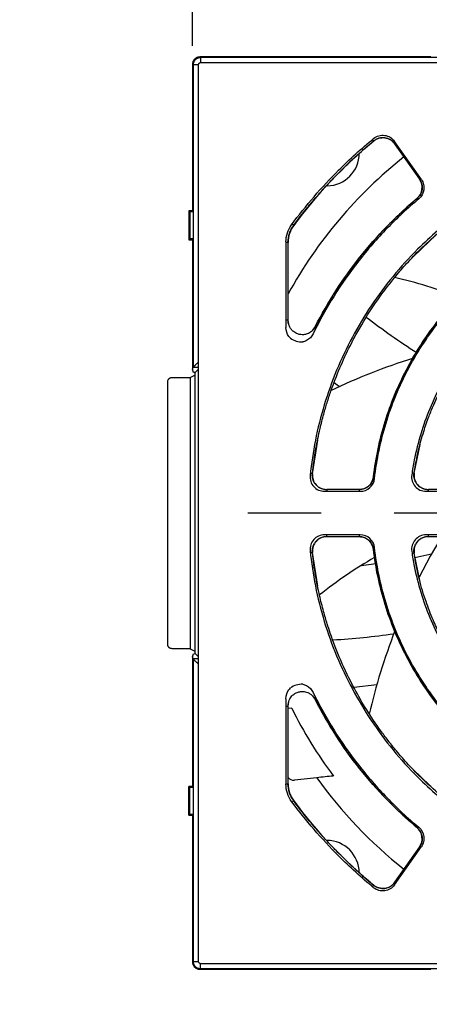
# Model space of a CAD drawing. Header units: millimetres. Extents: x 13 to 559, y 0 to 388.
# Tile 1 of 17: x 125 to 154, y 150 to 218. Entities that reach past the tile are written whole.
import ezdxf

# ---------------------------------------------------------------- set-up
doc = ezdxf.new("R2010")
doc.units = ezdxf.units.MM
doc.linetypes.add('SLD-Center', pattern=[30.48, 15.24, -5.08, 5.08, -5.08])
doc.linetypes.add('SLD-Solid', pattern=[0])
doc.layers.add('CENTER', color=40, linetype='SLD-Center')
doc.layers.add('DIMENSIONS', color=140, linetype='SLD-Solid', lineweight=25)
doc.styles.add('SLDTEXTSTYLE0', font='GOTHIC.TTF', dxfattribs={"width": 0.913})
doc.dimstyles.new('SLDDIMSTYLE0', dxfattribs={"dimtxt": 4.7625, "dimasz": 6.35, "dimexe": 0, "dimexo": 0.0625, "dimgap": 1.190625, "dimtad": 0, "dimtih": 1, "dimtoh": 1, "dimdec": 1, "dimrnd": 1e-09, "dimzin": 12, "dimdsep": 46, "dimtxsty": 'SLDTEXTSTYLE0', "dimsah": 1, "dimcen": 0.09, "dimadec": 0, "dimazin": 3, "dimtfac": 1, "dimtdec": 1, "dimtofl": 0, "dimtmove": 0, "dimatfit": 3, "dimfxl": 0, "dimfrac": 2, "dimtolj": 1, "dimtzin": 12, "dimarcsym": 0})
doc.dimstyles.new('SLDDIMSTYLE2', dxfattribs={"dimtxt": 4.7625, "dimasz": 6.35, "dimexe": 0, "dimexo": 0.0625, "dimgap": 1.190625, "dimtad": 0, "dimtih": 1, "dimtoh": 1, "dimdec": 1, "dimrnd": 1e-09, "dimzin": 12, "dimdsep": 46, "dimtxsty": 'SLDTEXTSTYLE0', "dimsah": 1, "dimcen": 0.09, "dimadec": 0, "dimazin": 3, "dimtfac": 1, "dimtdec": 1, "dimtmove": 0, "dimatfit": 0, "dimfxl": 0, "dimfrac": 2, "dimtolj": 1, "dimtzin": 12, "dimarcsym": 0})

# ---------------------------------------------------------------- blocks, each defined once
blk = doc.blocks.new('_D_2')
at = {"layer": 'DIMENSIONS'}
for p, q in [((137.213, 216.469), (137.213, 232.473)), ((171.535, 219.409), (171.535, 232.473)), ((148.216, 229.999), (146.765, 229.999)), ((146.765, 229.999), (146.765, 222.439)), ((160.532, 229.999), (161.983, 229.999)), ((161.983, 229.999), (161.983, 222.439)), ((137.213, 229.298), (125.213, 229.298)), ((171.535, 229.298), (183.535, 229.298)), ((146.765, 222.439), (148.216, 222.439)), ((161.983, 222.439), (160.532, 222.439))]:
    blk.add_line(p, q, dxfattribs=at)
for points in [[(137.213, 229.298), (130.863, 230.885), (130.863, 227.71)], [(171.535, 229.298), (177.885, 227.71), (177.885, 230.885)]]:
    blk.add_solid(points, dxfattribs=at)
at = {"layer": 'DIMENSIONS', "char_height": 4.7625, "attachment_point": 1, "style": 'SLDTEXTSTYLE0'}
for s, insert in [('34.3', (148.216, 237.05)), ('1.35', (148.216, 228.522))]:
    blk.add_mtext(s, dxfattribs=dict(at, insert=insert))
blk = doc.blocks.new('_D_3')
at = {"layer": 'DIMENSIONS'}
for p, q in [((137.213, 216.469), (137.213, 248.753)), ((269.713, 216.469), (269.713, 248.753)), ((197.305, 246.279), (195.854, 246.279)), ((195.854, 246.279), (195.854, 238.719)), ((209.621, 246.279), (211.073, 246.279)), ((211.073, 246.279), (211.073, 238.719)), ((137.213, 245.578), (193.438, 245.578)), ((269.713, 245.578), (213.489, 245.578)), ((195.854, 238.719), (197.305, 238.719)), ((211.073, 238.719), (209.621, 238.719))]:
    blk.add_line(p, q, dxfattribs=at)
for points in [[(137.213, 245.578), (143.563, 243.99), (143.563, 247.165)], [(269.713, 245.578), (263.363, 247.165), (263.363, 243.99)]]:
    blk.add_solid(points, dxfattribs=at)
at = {"layer": 'DIMENSIONS', "char_height": 4.7625, "attachment_point": 1, "style": 'SLDTEXTSTYLE0'}
for s, insert in [('132.5', (195.546, 253.33)), ('5.22', (197.305, 244.802))]:
    blk.add_mtext(s, dxfattribs=dict(at, insert=insert))
blk = doc.blocks.new('SW_CENTERMARKSYMBOL_1')
at = {"layer": 'CENTER', "color": 0}
for p, q in [((0, 5.08), (0, 34.14)), ((0, 0), (0, 2.54)), ((-5.08, 0), (-34.14, 0)), ((0, 0), (-2.54, 0)), ((0, 0), (0, -2.54)), ((0, 0), (2.54, 0)), ((5.08, 0), (34.14, 0)), ((0, -5.08), (0, -34.14))]:
    blk.add_line(p, q, dxfattribs=at)

msp = doc.modelspace()

# ---------------------------------------------------------------- linework, layer by layer
for p, q in [((137.713, 215.699), (137.759, 215.654)), ((153.75, 215.699), (137.713, 215.699)), ((137.759, 215.654), (137.759, 215.318)), ((269.168, 215.654), (137.759, 215.654)), ((137.259, 215.154), (137.213, 215.199)), ((137.213, 215.199), (137.213, 204.963)), ((137.62, 215.154), (137.259, 215.154)), ((137.259, 215.154), (137.259, 194.136)), ((137.618, 152.873), (137.618, 215.126)), ((137.818, 215.326), (269.171, 215.326)), ((149.79, 209.862), (149.705, 209.965)), ((149.79, 209.862), (149.794, 209.857)), ((153.103, 207.178), (151.241, 209.836)), ((151.248, 209.661), (151.326, 209.715)), ((151.248, 209.661), (152.973, 207.198)), ((152.973, 207.198), (153.05, 207.253)), ((152.801, 205.859), (152.798, 205.862)), ((152.863, 205.786), (152.801, 205.859)), ((136.963, 204.999), (137.023, 204.94)), ((136.963, 204.999), (136.963, 202.999)), ((137.213, 204.999), (136.963, 204.999)), ((137.023, 204.94), (137.023, 203.059)), ((137.259, 204.94), (137.023, 204.94)), ((137.213, 204.963), (137.259, 204.94)), ((137.259, 204.94), (137.259, 203.059)), ((144.235, 204.001), (144.124, 204.084)), ((144.235, 204.001), (144.241, 203.997)), ((152.541, 201.821), (154.246, 203.455)), ((137.023, 203.059), (136.963, 202.999)), ((136.963, 202.999), (137.213, 202.999)), ((137.259, 203.059), (137.023, 203.059)), ((137.259, 203.059), (137.213, 203.036)), ((137.213, 203.036), (137.213, 193.999)), ((143.697, 202.848), (143.697, 196.905)), ((143.849, 202.808), (143.697, 202.808)), ((143.849, 197.415), (143.849, 202.808)), ((143.849, 197.415), (143.697, 197.415)), ((143.896, 197.106), (143.848, 197.415)), ((145.737, 196.962), (145.553, 196.708)), ((145.742, 196.96), (145.736, 196.963)), ((145.819, 196.921), (145.742, 196.96)), ((137.213, 193.999), (137.259, 194.136)), ((137.287, 193.779), (137.213, 193.999)), ((137.259, 194.137), (137.618, 194.137)), ((137.382, 193.768), (137.382, 174.231)), ((137.618, 193.999), (137.386, 193.768)), ((135.489, 174.875), (135.489, 193.123)), ((135.789, 193.423), (137.044, 193.423)), ((137.044, 193.423), (137.382, 193.592)), ((137.044, 193.423), (137.044, 174.576)), ((145.544, 186.739), (145.903, 189.068)), ((152.605, 186.78), (153.013, 188.756)), ((145.544, 186.739), (145.394, 186.755)), ((149.78, 186.516), (149.775, 186.517)), ((149.864, 186.506), (149.78, 186.516)), ((152.456, 186.803), (152.605, 186.78)), ((146.373, 185.514), (148.86, 185.514)), ((148.784, 185.635), (146.537, 185.635)), ((146.537, 185.635), (146.537, 185.514)), ((148.784, 185.635), (148.784, 185.514)), ((153.423, 185.514), (155.924, 185.514)), ((155.854, 185.635), (153.593, 185.635)), ((153.593, 185.514), (153.593, 185.635)), ((148.86, 182.485), (146.373, 182.485)), ((146.537, 182.364), (146.537, 182.485)), ((146.537, 182.364), (148.784, 182.364)), ((148.784, 182.485), (148.784, 182.364)), ((155.924, 182.485), (153.423, 182.485)), ((153.593, 182.364), (153.593, 182.485)), ((153.593, 182.364), (155.854, 182.364)), ((149.78, 181.483), (149.775, 181.482)), ((149.78, 181.483), (149.864, 181.493)), ((145.544, 181.26), (145.394, 181.244)), ((145.904, 178.926), (145.544, 181.26)), ((152.605, 181.218), (152.456, 181.196)), ((153.023, 179.193), (152.605, 181.218)), ((137.044, 174.576), (135.789, 174.576)), ((137.044, 174.576), (137.382, 174.407)), ((137.213, 173.999), (137.287, 174.22)), ((137.259, 173.863), (137.213, 173.999)), ((137.213, 173.999), (137.213, 164.963)), ((137.259, 173.863), (137.259, 152.845)), ((137.618, 173.862), (137.259, 173.862)), ((137.386, 174.231), (137.618, 173.999)), ((148.414, 171.909), (150.007, 172.076)), ((143.697, 171.094), (143.697, 165.151)), ((145.554, 171.291), (145.737, 171.036)), ((143.697, 170.583), (143.849, 170.583)), ((143.848, 170.583), (143.896, 170.894)), ((143.849, 165.191), (143.849, 170.583)), ((144.098, 170.45), (143.849, 170.423)), ((145.819, 171.078), (145.736, 171.036)), ((145.84, 165.605), (144.289, 165.442)), ((154.246, 164.544), (152.544, 166.173)), ((136.963, 164.999), (137.023, 164.94)), ((136.963, 162.999), (136.963, 164.999)), ((137.213, 164.999), (136.963, 164.999)), ((137.023, 163.059), (137.023, 164.94)), ((137.023, 164.94), (137.259, 164.94)), ((137.213, 164.963), (137.259, 164.94)), ((137.259, 164.94), (137.259, 163.059)), ((143.697, 165.191), (143.849, 165.191)), ((144.235, 163.997), (144.124, 163.915)), ((144.235, 163.997), (144.241, 164.001)), ((137.023, 163.059), (136.963, 162.999)), ((136.963, 162.999), (137.213, 162.999)), ((137.259, 163.059), (137.023, 163.059)), ((137.259, 163.059), (137.213, 163.036)), ((137.213, 163.036), (137.213, 152.799)), ((152.801, 162.14), (152.863, 162.213)), ((152.801, 162.14), (152.798, 162.136)), ((151.241, 158.162), (153.103, 160.821)), ((152.973, 160.8), (151.248, 158.338)), ((152.973, 160.8), (153.05, 160.746)), ((149.705, 158.034), (149.794, 158.141)), ((151.326, 158.283), (151.248, 158.338)), ((137.213, 152.799), (137.259, 152.845)), ((137.259, 152.845), (137.62, 152.845)), ((137.759, 152.345), (137.759, 152.681)), ((269.171, 152.673), (137.818, 152.673)), ((137.713, 152.299), (137.759, 152.345)), ((137.713, 152.299), (153.75, 152.299)), ((137.759, 152.345), (269.168, 152.345))]:
    msp.add_line(p, q)
at = {"flags": 128}
for points in [[(147.399, 192.788), (147.249, 192.898), (147.041, 193.052)], [(154.517, 182.364), (153.722, 181.004), (152.945, 179.55)], [(152.657, 180.923), (153.491, 181.092), (153.81, 181.162)], [(148.937, 180.363), (149.11, 180.382), (149.952, 180.485)]]:
    msp.add_lwpolyline(points, dxfattribs=at)
for centre, radius, start, end in [((171.535, 183.999), 31.6, 128.44507, 151.17963), ((146.535, 208.999), 2.25, 270.92407, 0), ((144.546, 170.999), 30.13, 68.26762, 77.18259), ((176.989, 233.185), 45.081, 232.07091, 237.51929), ((164.872, 154.793), 41.82, 107.21225, 115.60921), ((164.872, 154.793), 30.13, 119.90696, 128.69247), ((144.097, 225.184), 50.075, 273.29334, 278.14437), ((190.216, 160.581), 41.82, 158.63692, 166.96266), ((171.535, 183.999), 30.6, 206.28279, 216.66734), ((144.236, 165.945), 0.505, 219.87973, 276), ((171.535, 183.999), 31.6, 215.59802, 231.55493), ((146.535, 158.999), 2.25, 0, 89.9076)]:
    msp.add_arc(centre, radius, start, end)
for points, knots in [([(137.713, 215.699), (137.689, 215.698), (137.642, 215.696), (137.572, 215.681), (137.505, 215.656), (137.442, 215.621), (137.385, 215.579), (137.334, 215.528), (137.291, 215.471), (137.257, 215.408), (137.232, 215.341), (137.216, 215.271), (137.214, 215.223), (137.213, 215.199)], [0, 0, 0, 0, 0.090916, 0.181828, 0.272736, 0.363643, 0.454548, 0.545452, 0.636357, 0.727264, 0.818172, 0.909084, 1, 1, 1, 1]), ([(137.759, 215.654), (137.736, 215.653), (137.691, 215.651), (137.626, 215.637), (137.567, 215.617), (137.516, 215.592), (137.472, 215.564), (137.436, 215.536), (137.385, 215.49), (137.335, 215.425), (137.29, 215.335), (137.269, 215.262), (137.261, 215.207), (137.259, 215.176), (137.259, 215.161), (137.259, 215.154)], [0, 0, 0, 0, 0.087788, 0.172081, 0.251455, 0.324726, 0.390989, 0.449615, 0.500214, 0.653101, 0.759996, 0.883416, 0.942665, 0.971583, 1, 1, 1, 1]), ([(137.618, 215.126), (137.619, 215.139), (137.62, 215.166), (137.631, 215.203), (137.65, 215.238), (137.667, 215.258), (137.676, 215.267)], [0, 0, 0, 0, 0.255106, 0.500021, 0.744925, 1, 1, 1, 1]), ([(137.676, 215.267), (137.686, 215.276), (137.706, 215.294), (137.741, 215.313), (137.778, 215.324), (137.805, 215.325), (137.818, 215.326)], [0, 0, 0, 0, 0.255075, 0.499979, 0.744894, 1, 1, 1, 1]), ([(149.788, 209.864), (149.845, 209.905), (149.958, 209.986), (150.153, 210.062), (150.358, 210.098), (150.567, 210.092), (150.769, 210.043), (150.957, 209.953), (151.125, 209.829), (151.212, 209.72), (151.256, 209.666)], [0, 0, 0, 0, 0.125503, 0.250696, 0.375491, 0.500115, 0.62512, 0.749605, 0.874741, 1, 1, 1, 1]), ([(149.789, 210.035), (149.895, 210.122), (150.02, 210.188), (150.283, 210.263), (150.423, 210.272), (150.694, 210.235), (150.826, 210.188), (151.06, 210.046), (151.163, 209.949), (151.241, 209.836)], [0, 0, 0, 0, 0.000532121, 0.000532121, 0.001064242, 0.001064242, 0.001596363, 0.001596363, 0.002128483, 0.002128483, 0.002128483, 0.002128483]), ([(151.249, 209.661), (151.17, 209.774), (151.068, 209.871), (150.833, 210.014), (150.7, 210.061), (150.429, 210.098), (150.288, 210.087), (150.025, 210.012), (149.9, 209.945), (149.794, 209.857)], [0, 0, 0, 0, 0.25, 0.25, 0.5, 0.5, 0.75, 0.75, 1, 1, 1, 1]), ([(144.088, 204.035), (145.082, 205.379), (146.171, 206.643), (148.131, 208.604), (148.943, 209.34), (149.789, 210.035)], [0.2105288, 0.2105288, 0.2105288, 0.2105288, 0.6515117, 0.6515117, 0.9409829, 0.9409829, 0.9409829, 0.9409829]), ([(144.236, 204.001), (144.494, 204.341), (144.959, 204.955), (145.618, 205.748), (146.14, 206.346), (146.608, 206.859), (147.131, 207.412), (147.825, 208.108), (148.722, 208.955), (149.413, 209.542), (149.79, 209.862)], [0, 0, 0, 0, 0.158174, 0.285485, 0.381938, 0.452474, 0.54286, 0.664242, 0.816621, 1, 1, 1, 1]), ([(152.798, 205.862), (152.988, 206.021), (153.114, 206.252), (153.178, 206.741), (153.117, 206.994), (152.973, 207.199)], [0, 0, 0, 0, 0.5, 0.5, 1, 1, 1, 1]), ([(152.978, 207.202), (153.038, 207.092), (153.158, 206.873), (153.171, 206.493), (153.06, 206.129), (152.888, 205.948), (152.802, 205.858)], [0, 0, 0, 0, 0.25056, 0.500155, 0.74982, 1, 1, 1, 1]), ([(153.103, 207.178), (153.174, 207.076), (153.226, 206.962), (153.285, 206.721), (153.292, 206.596), (153.243, 206.229), (153.118, 205.999), (152.926, 205.839)], [0, 0, 0, 0, 0.000479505, 0.000479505, 0.00095901, 0.00095901, 0.001918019, 0.001918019, 0.001918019, 0.001918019]), ([(152.926, 205.839), (152.156, 205.195), (151.423, 204.513), (150.03, 203.074), (149.37, 202.315), (147.528, 199.959), (146.472, 198.272), (145.593, 196.468)], [0, 0, 0, 0, 0.00295157, 0.00295157, 0.00590314, 0.00590314, 0.01180628, 0.01180628, 0.01180628, 0.01180628]), ([(145.737, 196.962), (146.171, 197.816), (146.647, 198.645), (147.681, 200.254), (148.238, 201.033), (150.012, 203.266), (151.334, 204.628), (152.798, 205.862)], [0, 0, 0, 0, 0.25, 0.25, 0.5, 0.5, 1, 1, 1, 1]), ([(152.801, 205.859), (152.428, 205.536), (151.742, 204.94), (150.85, 204.065), (150.149, 203.325), (149.61, 202.716), (149.083, 202.092), (148.45, 201.297), (147.633, 200.173), (146.677, 198.71), (146.071, 197.578), (145.74, 196.961)], [0, 0, 0, 0, 0.129363, 0.238422, 0.32756, 0.396949, 0.451678, 0.541913, 0.663442, 0.81621, 1, 1, 1, 1]), ([(143.841, 202.808), (143.859, 203.023), (143.894, 203.452), (144.122, 203.818), (144.235, 204.002)], [0, 0, 0, 0, 0.5, 1, 1, 1, 1]), ([(144.241, 203.997), (144.113, 203.825), (144.016, 203.638), (143.882, 203.231), (143.848, 203.022), (143.848, 202.808)], [0, 0, 0, 0, 0.5, 0.5, 1, 1, 1, 1]), ([(154.241, 203.637), (153.759, 203.221), (153.293, 202.788), (151.643, 201.138), (150.561, 199.82), (148.675, 196.997), (147.871, 195.493), (146.571, 192.356), (146.076, 190.724), (145.584, 188.25), (145.462, 187.434), (145.379, 186.614)], [0.3632917, 0.3632917, 0.3632917, 0.3632917, 0.375, 0.375, 0.40625, 0.40625, 0.4375, 0.4375, 0.46875, 0.46875, 0.4839303, 0.4839303, 0.4839303, 0.4839303]), ([(145.537, 186.74), (145.611, 187.327), (145.744, 188.377), (146.031, 189.753), (146.3, 190.81), (146.555, 191.68), (146.91, 192.758), (147.427, 194.097), (148.219, 195.802), (149.186, 197.529), (150.093, 198.877), (150.81, 199.832), (151.376, 200.54), (152.128, 201.407), (153.088, 202.417), (153.837, 203.094), (154.242, 203.46)], [0, 0, 0, 0, 0.091954, 0.164595, 0.218317, 0.261486, 0.305604, 0.394803, 0.484357, 0.597754, 0.702307, 0.73666, 0.783513, 0.843085, 0.915192, 1, 1, 1, 1]), ([(149.776, 186.516), (149.93, 187.829), (150.203, 189.114), (150.969, 191.599), (151.462, 192.803), (152.371, 194.549), (152.702, 195.12), (153.408, 196.219), (153.785, 196.75), (154.982, 198.287), (155.871, 199.24), (156.855, 200.116)], [0, 0, 0, 0, 0.25, 0.25, 0.5, 0.5, 0.625, 0.625, 0.75, 0.75, 1, 1, 1, 1]), ([(156.858, 200.113), (156.441, 199.724), (155.661, 198.997), (154.672, 197.882), (153.886, 196.883), (153.279, 196.016), (152.81, 195.28), (152.395, 194.574), (151.966, 193.777), (151.486, 192.779), (150.983, 191.56), (150.494, 190.106), (150.052, 188.404), (149.874, 187.171), (149.78, 186.516)], [0, 0, 0, 0, 0.109197, 0.203991, 0.285008, 0.352522, 0.406604, 0.4521, 0.509236, 0.579889, 0.663946, 0.761595, 0.873416, 1, 1, 1, 1]), ([(149.852, 186.401), (150, 187.72), (150.268, 189.005), (150.84, 190.883), (151.06, 191.501), (151.557, 192.72), (151.837, 193.323), (152.752, 195.081), (153.461, 196.183), (155.075, 198.247), (155.982, 199.214), (156.98, 200.094)], [0, 0, 0, 0, 0.00387123, 0.00387123, 0.00580684, 0.00580684, 0.00774246, 0.00774246, 0.01161369, 0.01161369, 0.01548491, 0.01548491, 0.01548491, 0.01548491]), ([(158.255, 197.835), (158.098, 197.689), (157.944, 197.54), (156.917, 196.512), (156.127, 195.55), (154.749, 193.489), (154.162, 192.391), (153.214, 190.101), (152.852, 188.909), (152.542, 187.348), (152.483, 187.001), (152.434, 186.653)], [0.3695985, 0.3695985, 0.3695985, 0.3695985, 0.375, 0.375, 0.40625, 0.40625, 0.4375, 0.4375, 0.46875, 0.46875, 0.4776236, 0.4776236, 0.4776236, 0.4776236]), ([(145.742, 196.96), (145.703, 196.895), (145.629, 196.772), (145.444, 196.59), (145.208, 196.452), (144.949, 196.394), (144.719, 196.394), (144.474, 196.45), (144.251, 196.577), (144.075, 196.749), (143.954, 196.932), (143.863, 197.158), (143.85, 197.327), (143.843, 197.415)], [0, 0, 0, 0, 0.083954, 0.159461, 0.286387, 0.382162, 0.451855, 0.54018, 0.659415, 0.731605, 0.812292, 0.90182, 1, 1, 1, 1]), ([(152.598, 186.781), (152.691, 187.312), (152.861, 188.289), (153.231, 189.601), (153.597, 190.653), (153.934, 191.476), (154.272, 192.213), (154.679, 193.011), (155.241, 193.983), (156.003, 195.116), (156.999, 196.389), (157.818, 197.211), (158.257, 197.652)], [0, 0, 0, 0, 0.129368, 0.238199, 0.327285, 0.396891, 0.451924, 0.522193, 0.612172, 0.721503, 0.850406, 1, 1, 1, 1]), ([(144.013, 196.149), (143.975, 196.185), (143.94, 196.225), (143.769, 196.449), (143.696, 196.675), (143.697, 196.905)], [0.002423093, 0.002423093, 0.002423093, 0.002423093, 0.00262571, 0.00262571, 0.003500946, 0.003500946, 0.003500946, 0.003500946]), ([(145.593, 196.468), (145.493, 196.261), (145.328, 196.09), (145.041, 195.944), (144.952, 195.914), (144.861, 195.897)], [0, 0, 0, 0, 0.000875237, 0.000875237, 0.001235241, 0.001235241, 0.001235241, 0.001235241]), ([(137.618, 194.496), (137.596, 194.474), (137.555, 194.432), (137.497, 194.374), (137.447, 194.324), (137.403, 194.281), (137.356, 194.234), (137.31, 194.187), (137.271, 194.149), (137.263, 194.141), (137.259, 194.137)], [0, 0, 0, 0, 0.13015, 0.249843, 0.35921, 0.458428, 0.547729, 0.711652, 0.86099, 1, 1, 1, 1]), ([(135.489, 193.123), (135.49, 193.141), (135.492, 193.176), (135.506, 193.226), (135.528, 193.274), (135.558, 193.317), (135.595, 193.354), (135.638, 193.384), (135.686, 193.406), (135.737, 193.42), (135.772, 193.422), (135.789, 193.423)], [0, 0, 0, 0, 0.111181, 0.22231, 0.333401, 0.44447, 0.55553, 0.666599, 0.77769, 0.888819, 1, 1, 1, 1]), ([(145.379, 186.614), (145.365, 186.475), (145.38, 186.333), (145.467, 186.069), (145.538, 185.945), (145.724, 185.74), (145.839, 185.656), (146.094, 185.544), (146.234, 185.514), (146.373, 185.514)], [0, 0, 0, 0, 0.000540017, 0.000540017, 0.001080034, 0.001080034, 0.001620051, 0.001620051, 0.002160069, 0.002160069, 0.002160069, 0.002160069]), ([(146.537, 185.624), (146.466, 185.629), (146.325, 185.638), (146.123, 185.707), (145.94, 185.813), (145.783, 185.955), (145.658, 186.126), (145.572, 186.32), (145.526, 186.528), (145.531, 186.669), (145.534, 186.74)], [0, 0, 0, 0, 0.125383, 0.250572, 0.375439, 0.500042, 0.624628, 0.749526, 0.874688, 1, 1, 1, 1]), ([(145.544, 186.739), (145.529, 186.6), (145.543, 186.457), (145.629, 186.192), (145.7, 186.068), (145.886, 185.861), (146.002, 185.777), (146.257, 185.664), (146.398, 185.634), (146.537, 185.634)], [0, 0, 0, 0, 0.25, 0.25, 0.5, 0.5, 0.75, 0.75, 1, 1, 1, 1]), ([(149.782, 186.516), (149.755, 186.396), (149.7, 186.157), (149.464, 185.868), (149.149, 185.668), (148.906, 185.641), (148.784, 185.628)], [0, 0, 0, 0, 0.250754, 0.500077, 0.749805, 1, 1, 1, 1]), ([(148.784, 185.634), (149.027, 185.634), (149.267, 185.725), (149.629, 186.047), (149.747, 186.273), (149.776, 186.516)], [0, 0, 0, 0, 0.5, 0.5, 1, 1, 1, 1]), ([(148.86, 185.514), (149.105, 185.514), (149.344, 185.606), (149.707, 185.93), (149.825, 186.159), (149.852, 186.401)], [0, 0, 0, 0, 0.000941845, 0.000941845, 0.001883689, 0.001883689, 0.001883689, 0.001883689]), ([(152.434, 186.653), (152.414, 186.512), (152.424, 186.366), (152.504, 186.093), (152.575, 185.965), (152.761, 185.75), (152.878, 185.663), (153.137, 185.545), (153.28, 185.514), (153.423, 185.514)], [0, 0, 0, 0, 0.000553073, 0.000553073, 0.001106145, 0.001106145, 0.001659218, 0.001659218, 0.002212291, 0.002212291, 0.002212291, 0.002212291]), ([(153.593, 185.624), (153.52, 185.629), (153.376, 185.639), (153.17, 185.711), (152.983, 185.821), (152.824, 185.97), (152.701, 186.149), (152.618, 186.35), (152.577, 186.565), (152.589, 186.71), (152.595, 186.782)], [0, 0, 0, 0, 0.12515, 0.250219, 0.374803, 0.499858, 0.624494, 0.749391, 0.8746, 1, 1, 1, 1]), ([(152.605, 186.78), (152.584, 186.639), (152.593, 186.492), (152.672, 186.217), (152.742, 186.088), (152.928, 185.872), (153.045, 185.784), (153.306, 185.665), (153.449, 185.634), (153.593, 185.634)], [0, 0, 0, 0, 0.25, 0.25, 0.5, 0.5, 0.75, 0.75, 1, 1, 1, 1]), ([(146.373, 182.485), (146.234, 182.485), (146.094, 182.455), (145.839, 182.343), (145.724, 182.259), (145.538, 182.053), (145.467, 181.93), (145.38, 181.666), (145.365, 181.523), (145.379, 181.385)], [0, 0, 0, 0, 0.000540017, 0.000540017, 0.001080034, 0.001080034, 0.001620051, 0.001620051, 0.002160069, 0.002160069, 0.002160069, 0.002160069]), ([(145.534, 181.259), (145.531, 181.33), (145.526, 181.471), (145.572, 181.679), (145.658, 181.872), (145.783, 182.044), (145.94, 182.186), (146.124, 182.292), (146.326, 182.36), (146.467, 182.37), (146.537, 182.374)], [0, 0, 0, 0, 0.125383, 0.250572, 0.375439, 0.500042, 0.624628, 0.749526, 0.874688, 1, 1, 1, 1]), ([(146.537, 182.365), (146.398, 182.365), (146.257, 182.335), (146.002, 182.222), (145.886, 182.138), (145.701, 181.931), (145.629, 181.807), (145.544, 181.542), (145.529, 181.399), (145.544, 181.26)], [0, 0, 0, 0, 0.25, 0.25, 0.5, 0.5, 0.75, 0.75, 1, 1, 1, 1]), ([(148.784, 182.371), (148.906, 182.357), (149.149, 182.331), (149.465, 182.131), (149.7, 181.841), (149.755, 181.603), (149.782, 181.483)], [0, 0, 0, 0, 0.250754, 0.500077, 0.749805, 1, 1, 1, 1]), ([(149.776, 181.482), (149.748, 181.724), (149.629, 181.951), (149.267, 182.274), (149.029, 182.365), (148.784, 182.365)], [0, 0, 0, 0, 0.5, 0.5, 1, 1, 1, 1]), ([(149.852, 181.598), (149.825, 181.839), (149.707, 182.069), (149.344, 182.393), (149.105, 182.485), (148.86, 182.485)], [0, 0, 0, 0, 0.000941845, 0.000941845, 0.001883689, 0.001883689, 0.001883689, 0.001883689]), ([(153.423, 182.485), (153.28, 182.485), (153.137, 182.454), (152.878, 182.336), (152.761, 182.248), (152.575, 182.034), (152.504, 181.906), (152.424, 181.632), (152.414, 181.487), (152.434, 181.346)], [0, 0, 0, 0, 0.000553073, 0.000553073, 0.001106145, 0.001106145, 0.001659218, 0.001659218, 0.002212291, 0.002212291, 0.002212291, 0.002212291]), ([(152.595, 181.217), (152.589, 181.289), (152.577, 181.433), (152.618, 181.648), (152.7, 181.849), (152.823, 182.028), (152.982, 182.177), (153.169, 182.288), (153.376, 182.36), (153.52, 182.37), (153.593, 182.375)], [0, 0, 0, 0, 0.12515, 0.250219, 0.374803, 0.499858, 0.624494, 0.749391, 0.8746, 1, 1, 1, 1]), ([(153.593, 182.365), (153.45, 182.365), (153.305, 182.334), (153.045, 182.215), (152.928, 182.127), (152.742, 181.911), (152.672, 181.782), (152.593, 181.506), (152.583, 181.36), (152.605, 181.218)], [0, 0, 0, 0, 0.25, 0.25, 0.5, 0.5, 0.75, 0.75, 1, 1, 1, 1]), ([(145.379, 181.385), (145.462, 180.565), (145.584, 179.748), (146.076, 177.275), (146.571, 175.643), (147.871, 172.506), (148.675, 171.002), (150.561, 168.179), (151.643, 166.861), (153.293, 165.211), (153.759, 164.778), (154.241, 164.362)], [0.3632917, 0.3632917, 0.3632917, 0.3632917, 0.378472, 0.378472, 0.409722, 0.409722, 0.440972, 0.440972, 0.472222, 0.472222, 0.4839303, 0.4839303, 0.4839303, 0.4839303]), ([(156.855, 167.883), (156.364, 168.321), (155.891, 168.782), (154.996, 169.74), (154.573, 170.236), (153.376, 171.775), (152.673, 172.869), (151.764, 174.616), (151.486, 175.215), (150.991, 176.423), (150.772, 177.036), (150.2, 178.899), (149.929, 180.174), (149.776, 181.482)], [0, 0, 0, 0, 0.125, 0.125, 0.25, 0.25, 0.5, 0.5, 0.625, 0.625, 0.75, 0.75, 1, 1, 1, 1]), ([(149.78, 181.483), (149.859, 180.918), (150.007, 179.862), (150.354, 178.413), (150.722, 177.196), (151.083, 176.201), (151.417, 175.394), (151.758, 174.65), (152.164, 173.841), (152.707, 172.876), (153.416, 171.764), (154.327, 170.53), (155.467, 169.192), (156.376, 168.339), (156.858, 167.886)], [0, 0, 0, 0, 0.109195, 0.203991, 0.285007, 0.352518, 0.406601, 0.452098, 0.509235, 0.579888, 0.663945, 0.761593, 0.873371, 1, 1, 1, 1]), ([(156.98, 167.904), (155.982, 168.785), (155.075, 169.751), (153.461, 171.816), (152.752, 172.917), (151.837, 174.675), (151.557, 175.279), (151.06, 176.498), (150.84, 177.116), (150.268, 178.994), (150, 180.278), (149.852, 181.598)], [0, 0, 0, 0, 0.00387123, 0.00387123, 0.00774246, 0.00774246, 0.00967807, 0.00967807, 0.01161369, 0.01161369, 0.01548491, 0.01548491, 0.01548491, 0.01548491]), ([(152.434, 181.346), (152.483, 180.998), (152.542, 180.65), (152.852, 179.09), (153.214, 177.898), (154.162, 175.608), (154.749, 174.51), (156.127, 172.449), (156.917, 171.487), (157.944, 170.459), (158.098, 170.31), (158.255, 170.164)], [0.3695985, 0.3695985, 0.3695985, 0.3695985, 0.3784722, 0.3784722, 0.4097222, 0.4097222, 0.4409722, 0.4409722, 0.4722222, 0.4722222, 0.4776236, 0.4776236, 0.4776236, 0.4776236]), ([(154.242, 164.539), (153.803, 164.936), (153.019, 165.647), (152.057, 166.671), (151.345, 167.498), (150.779, 168.206), (150.099, 169.115), (149.299, 170.306), (148.356, 171.933), (147.496, 173.716), (146.912, 175.232), (146.541, 176.368), (146.286, 177.236), (146.007, 178.351), (145.73, 179.716), (145.605, 180.718), (145.537, 181.259)], [0, 0, 0, 0, 0.091953, 0.164595, 0.218317, 0.261486, 0.305603, 0.394801, 0.484357, 0.597754, 0.702307, 0.73666, 0.783513, 0.843084, 0.91519, 1, 1, 1, 1]), ([(158.257, 170.347), (157.876, 170.727), (157.173, 171.426), (156.311, 172.482), (155.659, 173.385), (155.178, 174.133), (154.768, 174.833), (154.348, 175.624), (153.874, 176.642), (153.382, 177.916), (152.911, 179.463), (152.708, 180.604), (152.598, 181.217)], [0, 0, 0, 0, 0.129367, 0.238201, 0.327287, 0.396894, 0.451927, 0.522197, 0.612174, 0.721505, 0.850407, 1, 1, 1, 1]), ([(135.789, 174.576), (135.772, 174.577), (135.737, 174.579), (135.686, 174.593), (135.638, 174.615), (135.595, 174.645), (135.558, 174.682), (135.528, 174.725), (135.506, 174.772), (135.492, 174.823), (135.49, 174.858), (135.489, 174.875)], [0, 0, 0, 0, 0.1111813, 0.22231, 0.3334011, 0.4444695, 0.5555305, 0.6665989, 0.77769, 0.8888187, 1, 1, 1, 1]), ([(137.618, 173.503), (137.596, 173.525), (137.554, 173.567), (137.497, 173.624), (137.446, 173.675), (137.403, 173.718), (137.356, 173.765), (137.309, 173.812), (137.271, 173.85), (137.263, 173.858), (137.259, 173.862)], [0, 0, 0, 0, 0.13015, 0.249843, 0.35921, 0.458428, 0.547729, 0.711652, 0.86099, 1, 1, 1, 1]), ([(143.697, 171.094), (143.696, 171.324), (143.769, 171.55), (143.941, 171.775), (143.976, 171.815), (144.015, 171.851)], [0.002419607, 0.002419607, 0.002419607, 0.002419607, 0.003294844, 0.003294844, 0.003500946, 0.003500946, 0.003500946, 0.003500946]), ([(144.861, 172.102), (144.712, 172.104), (144.562, 172.084), (144.275, 171.999), (144.139, 171.935), (144.015, 171.851)], [0, 0, 0, 0, 0.5, 0.5, 1, 1, 1, 1]), ([(144.863, 172.101), (144.954, 172.084), (145.042, 172.054), (145.328, 171.909), (145.493, 171.738), (145.593, 171.531)], [0, 0, 0, 0, 0.000356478, 0.000356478, 0.001231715, 0.001231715, 0.001231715, 0.001231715]), ([(143.843, 170.583), (143.848, 170.659), (143.858, 170.802), (143.94, 171.048), (144.088, 171.278), (144.292, 171.448), (144.497, 171.551), (144.741, 171.612), (144.998, 171.601), (145.232, 171.527), (145.423, 171.42), (145.607, 171.259), (145.695, 171.114), (145.742, 171.039)], [0, 0, 0, 0, 0.08395, 0.159455, 0.286384, 0.382164, 0.451859, 0.540185, 0.659415, 0.731602, 0.812286, 0.901814, 1, 1, 1, 1]), ([(145.593, 171.531), (146.472, 169.727), (147.528, 168.04), (149.37, 165.684), (150.03, 164.925), (151.423, 163.486), (152.156, 162.804), (152.926, 162.16)], [0, 0, 0, 0, 0.00590314, 0.00590314, 0.00885471, 0.00885471, 0.01180628, 0.01180628, 0.01180628, 0.01180628]), ([(152.798, 162.137), (152.066, 162.753), (151.367, 163.405), (150.035, 164.778), (149.403, 165.498), (147.632, 167.732), (146.605, 169.33), (145.737, 171.036)], [0, 0, 0, 0, 0.25, 0.25, 0.5, 0.5, 1, 1, 1, 1]), ([(145.74, 171.038), (145.97, 170.602), (146.394, 169.798), (147.044, 168.731), (147.606, 167.88), (148.075, 167.216), (148.564, 166.561), (149.194, 165.764), (150.103, 164.713), (151.31, 163.449), (152.274, 162.602), (152.801, 162.14)], [0, 0, 0, 0, 0.129359, 0.238419, 0.327559, 0.396949, 0.451678, 0.541914, 0.663439, 0.816207, 1, 1, 1, 1]), ([(146.99, 165.726), (146.8, 165.706), (146.415, 165.666), (146.033, 165.625), (145.84, 165.605)], [0, 0, 0, 0, 0.4948939, 1, 1, 1, 1]), ([(144.235, 163.997), (144.122, 164.18), (143.894, 164.547), (143.859, 164.976), (143.841, 165.191)], [0, 0, 0, 0, 0.5, 1, 1, 1, 1]), ([(143.848, 165.191), (143.848, 164.977), (143.882, 164.768), (144.016, 164.361), (144.113, 164.173), (144.241, 164.001)], [0, 0, 0, 0, 0.5, 0.5, 1, 1, 1, 1]), ([(149.789, 157.964), (148.943, 158.659), (148.131, 159.395), (146.171, 161.356), (145.082, 162.619), (144.088, 163.964)], [0.2105288, 0.2105288, 0.2105288, 0.2105288, 0.5, 0.5, 0.9409829, 0.9409829, 0.9409829, 0.9409829]), ([(149.79, 158.136), (149.464, 158.412), (148.876, 158.91), (148.12, 159.611), (147.551, 160.164), (147.063, 160.659), (146.539, 161.211), (145.882, 161.942), (145.084, 162.883), (144.535, 163.604), (144.236, 163.998)], [0, 0, 0, 0, 0.158175, 0.285488, 0.381943, 0.45248, 0.542867, 0.664249, 0.816626, 1, 1, 1, 1]), ([(152.973, 160.8), (153.115, 161.003), (153.178, 161.258), (153.114, 161.747), (152.99, 161.976), (152.798, 162.137)], [0, 0, 0, 0, 0.5, 0.5, 1, 1, 1, 1]), ([(152.802, 162.141), (152.888, 162.051), (153.06, 161.87), (153.171, 161.505), (153.158, 161.125), (153.038, 160.906), (152.978, 160.797)], [0, 0, 0, 0, 0.2505599, 0.5001552, 0.7498198, 1, 1, 1, 1]), ([(152.926, 162.16), (153.118, 162), (153.243, 161.77), (153.292, 161.403), (153.285, 161.278), (153.226, 161.037), (153.174, 160.923), (153.103, 160.821)], [0, 0, 0, 0, 0.00095901, 0.00095901, 0.001438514, 0.001438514, 0.001918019, 0.001918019, 0.001918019, 0.001918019]), ([(151.256, 158.333), (151.212, 158.279), (151.125, 158.17), (150.957, 158.045), (150.768, 157.956), (150.566, 157.907), (150.357, 157.9), (150.152, 157.937), (149.957, 158.013), (149.845, 158.094), (149.788, 158.135)], [0, 0, 0, 0, 0.1255029, 0.2506963, 0.3754909, 0.5001151, 0.6251202, 0.7496051, 0.8747406, 1, 1, 1, 1]), ([(151.241, 158.162), (151.163, 158.05), (151.06, 157.953), (150.826, 157.811), (150.694, 157.763), (150.423, 157.726), (150.283, 157.736), (150.02, 157.811), (149.895, 157.877), (149.789, 157.964)], [0, 0, 0, 0, 0.000532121, 0.000532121, 0.001064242, 0.001064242, 0.001596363, 0.001596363, 0.002128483, 0.002128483, 0.002128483, 0.002128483]), ([(149.794, 158.141), (149.899, 158.053), (150.024, 157.987), (150.288, 157.911), (150.429, 157.901), (150.7, 157.938), (150.833, 157.985), (151.067, 158.128), (151.17, 158.225), (151.249, 158.338)], [0, 0, 0, 0, 0.25, 0.25, 0.5, 0.5, 0.75, 0.75, 1, 1, 1, 1]), ([(137.213, 152.799), (137.214, 152.776), (137.216, 152.728), (137.232, 152.658), (137.257, 152.591), (137.291, 152.528), (137.334, 152.471), (137.385, 152.42), (137.442, 152.377), (137.505, 152.343), (137.572, 152.318), (137.642, 152.302), (137.689, 152.3), (137.713, 152.299)], [0, 0, 0, 0, 0.090916, 0.181828, 0.272736, 0.363643, 0.454548, 0.545452, 0.636357, 0.727264, 0.818172, 0.909084, 1, 1, 1, 1]), ([(137.259, 152.845), (137.259, 152.841), (137.259, 152.833), (137.26, 152.816), (137.262, 152.788), (137.27, 152.731), (137.292, 152.658), (137.337, 152.57), (137.41, 152.479), (137.547, 152.374), (137.678, 152.356), (137.759, 152.345)], [0, 0, 0, 0, 0.015693, 0.031386, 0.06277, 0.125519, 0.250865, 0.355168, 0.501523, 0.694928, 1, 1, 1, 1]), ([(137.676, 152.731), (137.667, 152.741), (137.65, 152.761), (137.631, 152.795), (137.62, 152.833), (137.619, 152.859), (137.618, 152.873)], [0, 0, 0, 0, 0.255075, 0.499979, 0.744894, 1, 1, 1, 1]), ([(137.818, 152.673), (137.805, 152.673), (137.778, 152.675), (137.741, 152.686), (137.706, 152.705), (137.686, 152.722), (137.676, 152.731)], [0, 0, 0, 0, 0.255106, 0.500021, 0.744925, 1, 1, 1, 1])]:
    msp.add_open_spline(points, degree=3, knots=knots)
for points in [[(149.794, 209.857), (147.716, 208.137), (145.848, 206.165), (144.241, 203.997)], [(143.697, 202.848), (143.697, 203.273), (143.835, 203.693), (144.088, 204.035)], [(144.013, 196.149), (144.26, 195.982), (144.561, 195.892), (144.861, 195.897)], [(137.259, 194.136), (137.259, 194.136), (137.259, 194.137), (137.259, 194.137)], [(137.386, 193.768), (137.325, 193.771), (137.288, 193.775), (137.287, 193.779)], [(137.259, 173.862), (137.259, 173.862), (137.259, 173.862), (137.259, 173.863)], [(137.287, 174.22), (137.288, 174.224), (137.325, 174.227), (137.386, 174.231)], [(144.863, 172.101), (144.862, 172.101), (144.862, 172.101), (144.861, 172.102)], [(144.088, 163.964), (143.835, 164.306), (143.697, 164.726), (143.697, 165.151)], [(144.241, 164.001), (145.847, 161.834), (147.716, 159.862), (149.794, 158.141)]]:
    msp.add_open_spline(points, degree=3)

# ---------------------------------------------------------------- block references
at = {"layer": 'CENTER'}
msp.add_blockref('SW_CENTERMARKSYMBOL_1', (171.535, 183.999), dxfattribs=at)

# ---------------------------------------------------------------- dimensions: what is measured, and where the dimension line sits
at = {"layer": 'DIMENSIONS'}
for base, p1, p2, dimstyle, picture, middle in [((137.213, 245.578), (269.713, 215.199), (137.213, 215.199), 'SLDDIMSTYLE0', '_D_3', (203.463, 245.578)), ((171.535, 229.298), (137.213, 215.199), (171.535, 218.139), 'SLDDIMSTYLE2', '_D_2', (154.374, 229.298))]:
    dim = msp.add_linear_dim(base=base, p1=p1, p2=p2, dimstyle=dimstyle, dxfattribs=at)
    dim.commit()
    dim.dimension.update_dxf_attribs({"geometry": picture, "text_midpoint": middle, "dimtype": 160})

doc.saveas('drawing.dxf')
